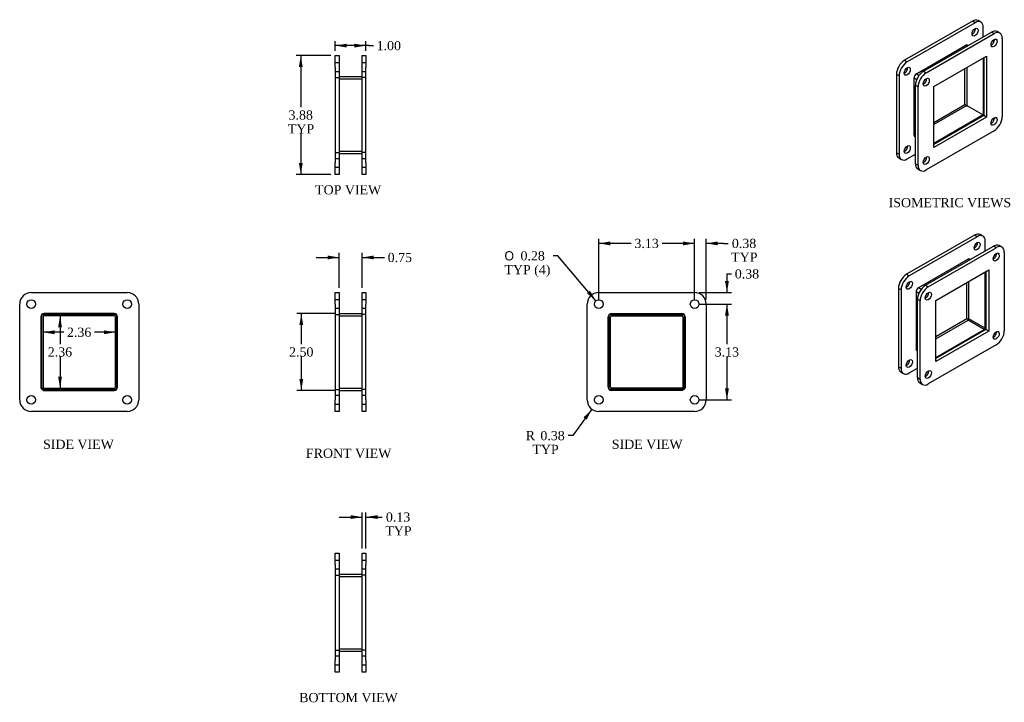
# Model space of a CAD drawing. Header units: inches. Extents: x 3 to 35.1, y 1.3 to 23.6.
import ezdxf
from ezdxf.enums import TextEntityAlignment as Align
from ezdxf.lldxf.tags import DXFTag

# ---------------------------------------------------------------- set-up
doc = ezdxf.new("R2010")
doc.units = ezdxf.units.IN
doc.header["$MEASUREMENT"] = 0
for name, color, linetype in [('COM50074', 7, 'CONTINUOUS'), ('COM71024', 7, 'CONTINUOUS'), ('DEFAULT', 7, 'CONTINUOUS')]:
    doc.layers.add(name, color=color, linetype=linetype)
doc.styles.add('SEACAD_SOLID_EDGE_ANSI1_SY', font='txt')
doc.styles.add('SEACAD_TIMES_NEW_ROMAN', font='times.ttf')
tags = doc.linetypes.add('HIDDEN2', pattern=[0.1875, 0.125, -0.0625]).pattern_tags.tags
tags[6:7] = [DXFTag(74, 4), DXFTag(75, 0), DXFTag(340, '0'), DXFTag(46, 0.0), DXFTag(50, 0.0), DXFTag(44, 0.0), DXFTag(45, 0.0)]
tags[4:5] = [DXFTag(74, 4), DXFTag(75, 0), DXFTag(340, '0'), DXFTag(46, 0.0), DXFTag(50, 0.0), DXFTag(44, 0.0), DXFTag(45, 0.0)]

# ---------------------------------------------------------------- blocks, each defined once
blk = doc.blocks.new('GDIMGGROUP')
at = {"layer": 'DEFAULT', "linetype": 'Continuous'}
for points in [[(13.064, 15.87), (13.064, 15.745), (13.439, 15.807)], [(14.564, 15.87), (14.189, 15.807), (14.564, 15.745)]]:
    blk.add_hatch(color=136, dxfattribs=at).paths.add_polyline_path(points)
at = {"layer": 'DEFAULT', "color": 136, "linetype": 'Continuous'}
for p, q in [((12.689, 15.807), (13.439, 15.807)), ((13.439, 14.815), (13.439, 15.957)), ((14.189, 14.815), (14.189, 15.957)), ((14.189, 15.807), (14.766, 15.807)), ((14.766, 15.807), (14.916, 15.807))]:
    blk.add_line(p, q, dxfattribs=at)
at = {"layer": 'DEFAULT', "color": 136, "linetype": 'Continuous', "style": 'SEACAD_TIMES_NEW_ROMAN'}
blk.add_text('0.75', height=0.3, dxfattribs=at).set_placement((15.021, 15.957), align=Align.TOP_LEFT)
blk = doc.blocks.new('GDIMGGROUP1')
at = {"layer": 'DEFAULT', "linetype": 'Continuous'}
for points in [[(12.145, 13.602), (12.27, 13.602), (12.208, 13.977)], [(12.145, 11.852), (12.208, 11.477), (12.27, 11.852)]]:
    blk.add_hatch(color=136, dxfattribs=at).paths.add_polyline_path(points)
at = {"layer": 'DEFAULT', "color": 136, "linetype": 'Continuous'}
for p, q in [((13.289, 13.977), (12.058, 13.977)), ((12.208, 13.977), (12.208, 12.982)), ((12.208, 12.577), (12.208, 11.477)), ((13.289, 11.477), (12.058, 11.477))]:
    blk.add_line(p, q, dxfattribs=at)
at = {"layer": 'DEFAULT', "color": 136, "linetype": 'Continuous', "style": 'SEACAD_TIMES_NEW_ROMAN'}
blk.add_text('2.50', height=0.3, dxfattribs=at).set_placement((11.81, 12.877), align=Align.TOP_LEFT)
blk = doc.blocks.new('GDIMGGROUP2')
at = {"layer": 'DEFAULT', "linetype": 'Continuous'}
for points in [[(24.642, 16.327), (24.642, 16.202), (25.017, 16.265)], [(25.767, 16.327), (25.392, 16.265), (25.767, 16.202)]]:
    blk.add_hatch(color=136, dxfattribs=at).paths.add_polyline_path(points)
at = {"layer": 'DEFAULT', "color": 136, "linetype": 'Continuous'}
for p, q in [((25.017, 14.44), (25.017, 16.415)), ((25.392, 14.44), (25.392, 16.415)), ((25.017, 16.265), (24.267, 16.265)), ((25.953, 16.265), (25.392, 16.265)), ((25.953, 16.265), (26.103, 16.265))]:
    blk.add_line(p, q, dxfattribs=at)
at = {"layer": 'DEFAULT', "color": 136, "linetype": 'Continuous', "style": 'SEACAD_TIMES_NEW_ROMAN'}
for s, p in [('0.38', (26.229, 16.415)), ('TYP', (26.208, 15.965))]:
    blk.add_text(s, height=0.3, dxfattribs=at).set_placement(p, align=Align.TOP_LEFT)
blk = doc.blocks.new('GDIMGGROUP3')
at = {"layer": 'DEFAULT', "linetype": 'Continuous'}
for points in [[(22.267, 16.327), (21.892, 16.265), (22.267, 16.202)], [(24.642, 16.327), (24.642, 16.202), (25.017, 16.265)]]:
    blk.add_hatch(color=136, dxfattribs=at).paths.add_polyline_path(points)
at = {"layer": 'DEFAULT', "color": 136, "linetype": 'Continuous'}
for p, q in [((21.892, 14.44), (21.892, 16.415)), ((25.017, 14.44), (25.017, 16.415)), ((22.951, 16.265), (21.892, 16.265)), ((25.017, 16.265), (23.957, 16.265))]:
    blk.add_line(p, q, dxfattribs=at)
at = {"layer": 'DEFAULT', "color": 136, "linetype": 'Continuous', "style": 'SEACAD_TIMES_NEW_ROMAN'}
blk.add_text('3.13', height=0.3, dxfattribs=at).set_placement((23.056, 16.415), align=Align.TOP_LEFT)
blk = doc.blocks.new('GDIMGGROUP4')
at = {"layer": 'DEFAULT', "linetype": 'Continuous'}
for points in [[(26.131, 15.04), (26.006, 15.04), (26.069, 14.665)], [(26.131, 13.915), (26.069, 14.29), (26.006, 13.915)]]:
    blk.add_hatch(color=136, dxfattribs=at).paths.add_polyline_path(points)
at = {"layer": 'DEFAULT', "color": 136, "linetype": 'Continuous'}
for p, q in [((26.069, 15.273), (26.219, 15.273)), ((26.069, 15.273), (26.069, 14.665)), ((25.167, 14.665), (26.219, 14.665)), ((25.167, 14.29), (26.219, 14.29)), ((26.069, 14.29), (26.069, 13.54))]:
    blk.add_line(p, q, dxfattribs=at)
at = {"layer": 'DEFAULT', "color": 136, "linetype": 'Continuous', "style": 'SEACAD_TIMES_NEW_ROMAN'}
blk.add_text('0.38', height=0.3, dxfattribs=at).set_placement((26.324, 15.423), align=Align.TOP_LEFT)
blk = doc.blocks.new('GDIMGGROUP5')
at = {"layer": 'DEFAULT', "linetype": 'Continuous'}
for points in [[(26.131, 13.915), (26.069, 14.29), (26.006, 13.915)], [(26.131, 11.54), (26.006, 11.54), (26.069, 11.165)]]:
    blk.add_hatch(color=136, dxfattribs=at).paths.add_polyline_path(points)
at = {"layer": 'DEFAULT', "color": 136, "linetype": 'Continuous'}
for p, q in [((25.167, 14.29), (26.219, 14.29)), ((26.069, 14.29), (26.069, 12.983)), ((26.069, 12.578), (26.069, 11.165)), ((25.167, 11.165), (26.219, 11.165))]:
    blk.add_line(p, q, dxfattribs=at)
at = {"layer": 'DEFAULT', "color": 136, "linetype": 'Continuous', "style": 'SEACAD_TIMES_NEW_ROMAN'}
blk.add_text('3.13', height=0.3, dxfattribs=at).set_placement((25.671, 12.878), align=Align.TOP_LEFT)
blk = doc.blocks.new('GDIMGGROUP6')
at = {"layer": 'DEFAULT', "linetype": 'Continuous'}
for points in [[(13.689, 22.772), (13.314, 22.709), (13.689, 22.647)], [(13.939, 22.772), (13.939, 22.647), (14.314, 22.709)]]:
    blk.add_hatch(color=136, dxfattribs=at).paths.add_polyline_path(points)
at = {"layer": 'DEFAULT', "color": 136, "linetype": 'Continuous'}
for p, q in [((13.314, 22.535), (13.314, 22.859)), ((14.314, 22.535), (14.314, 22.859)), ((14.405, 22.709), (13.314, 22.709)), ((14.405, 22.709), (14.555, 22.709))]:
    blk.add_line(p, q, dxfattribs=at)
at = {"layer": 'DEFAULT', "color": 136, "linetype": 'Continuous', "style": 'SEACAD_TIMES_NEW_ROMAN'}
blk.add_text('1.00', height=0.3, dxfattribs=at).set_placement((14.66, 22.859), align=Align.TOP_LEFT)
blk = doc.blocks.new('GDIMGGROUP7')
at = {"layer": 'DEFAULT', "linetype": 'Continuous'}
for points in [[(12.128, 22.01), (12.253, 22.01), (12.191, 22.385)], [(12.128, 18.885), (12.191, 18.51), (12.253, 18.885)]]:
    blk.add_hatch(color=136, dxfattribs=at).paths.add_polyline_path(points)
at = {"layer": 'DEFAULT', "color": 136, "linetype": 'Continuous'}
for p, q in [((13.164, 22.385), (12.041, 22.385)), ((12.191, 22.385), (12.191, 20.703)), ((12.191, 19.848), (12.191, 18.51)), ((13.164, 18.51), (12.041, 18.51))]:
    blk.add_line(p, q, dxfattribs=at)
at = {"layer": 'DEFAULT', "color": 136, "linetype": 'Continuous', "style": 'SEACAD_TIMES_NEW_ROMAN'}
for s, p in [('3.88', (11.792, 20.598)), ('TYP', (11.771, 20.148))]:
    blk.add_text(s, height=0.3, dxfattribs=at).set_placement(p, align=Align.TOP_LEFT)
blk = doc.blocks.new('GDIMGGROUP8')
at = {"layer": 'DEFAULT', "linetype": 'Continuous'}
for points in [[(13.814, 7.411), (13.814, 7.286), (14.189, 7.349)], [(14.689, 7.411), (14.314, 7.349), (14.689, 7.286)]]:
    blk.add_hatch(color=136, dxfattribs=at).paths.add_polyline_path(points)
at = {"layer": 'DEFAULT', "color": 136, "linetype": 'Continuous'}
for p, q in [((14.189, 6.323), (14.189, 7.499)), ((14.314, 6.323), (14.314, 7.499)), ((13.439, 7.349), (14.189, 7.349)), ((14.314, 7.349), (14.687, 7.349)), ((14.687, 7.349), (14.837, 7.349))]:
    blk.add_line(p, q, dxfattribs=at)
at = {"layer": 'DEFAULT', "color": 136, "linetype": 'Continuous', "style": 'SEACAD_TIMES_NEW_ROMAN'}
for s, p in [('0.13', (14.963, 7.499)), ('TYP', (14.942, 7.049))]:
    blk.add_text(s, height=0.3, dxfattribs=at).set_placement(p, align=Align.TOP_LEFT)
blk = doc.blocks.new('GDIMGGROUP9')
at = {"layer": 'DEFAULT', "linetype": 'Continuous'}
for points in [[(4.171, 13.307), (4.171, 13.432), (3.796, 13.37)], [(5.777, 13.307), (6.152, 13.37), (5.777, 13.432)]]:
    blk.add_hatch(color=136, dxfattribs=at).paths.add_polyline_path(points)
at = {"layer": 'DEFAULT', "color": 136, "linetype": 'Continuous'}
for p, q in [((4.471, 13.37), (3.796, 13.37)), ((6.152, 13.37), (5.477, 13.37))]:
    blk.add_line(p, q, dxfattribs=at)
at = {"layer": 'DEFAULT', "color": 136, "linetype": 'Continuous', "style": 'SEACAD_TIMES_NEW_ROMAN'}
blk.add_text('2.36', height=0.3, dxfattribs=at).set_placement((4.576, 13.52), align=Align.TOP_LEFT)
blk = doc.blocks.new('GDIMGGROUP10')
at = {"layer": 'DEFAULT', "linetype": 'Continuous'}
for points in [[(4.413, 13.53), (4.35, 13.905), (4.288, 13.53)], [(4.413, 11.924), (4.288, 11.924), (4.35, 11.549)]]:
    blk.add_hatch(color=136, dxfattribs=at).paths.add_polyline_path(points)
at = {"layer": 'DEFAULT', "color": 136, "linetype": 'Continuous'}
for p, q in [((4.35, 13.905), (4.35, 12.982)), ((4.35, 12.577), (4.35, 11.549))]:
    blk.add_line(p, q, dxfattribs=at)
at = {"layer": 'DEFAULT', "color": 136, "linetype": 'Continuous', "style": 'SEACAD_TIMES_NEW_ROMAN'}
blk.add_text('2.36', height=0.3, dxfattribs=at).set_placement((3.952, 12.877), align=Align.TOP_LEFT)
blk = doc.blocks.new('GDIMGGROUP11')
at = {"layer": 'DEFAULT', "linetype": 'Continuous'}
blk.add_hatch(color=136, dxfattribs=at).paths.add_polyline_path([(21.5, 10.522), (21.671, 10.862), (21.399, 10.596)])
at = {"layer": 'DEFAULT', "color": 136, "linetype": 'Continuous'}
for p, q in [((21.671, 10.862), (21.045, 10.003)), ((21.045, 10.003), (20.895, 10.003))]:
    blk.add_line(p, q, dxfattribs=at)
at = {"layer": 'DEFAULT', "color": 136, "linetype": 'Continuous', "style": 'SEACAD_TIMES_NEW_ROMAN'}
for s, p in [('R', (19.515, 10.153)), ('0.38', (19.993, 10.153)), ('TYP', (19.733, 9.703))]:
    blk.add_text(s, height=0.3, dxfattribs=at).set_placement(p, align=Align.TOP_LEFT)
blk = doc.blocks.new('GDIMGGROUP12')
at = {"layer": 'DEFAULT', "linetype": 'Continuous'}
blk.add_hatch(color=136, dxfattribs=at).paths.add_polyline_path([(21.51, 14.642), (21.801, 14.397), (21.606, 14.723)])
at = {"layer": 'DEFAULT', "color": 136, "linetype": 'Continuous'}
for p, q in [((20.556, 15.861), (20.406, 15.861)), ((21.801, 14.397), (20.556, 15.861))]:
    blk.add_line(p, q, dxfattribs=at)
for s, style, p in [('O', 'SEACAD_SOLID_EDGE_ANSI1_SY', (18.823, 16.011)), ('0.28', 'SEACAD_TIMES_NEW_ROMAN', (19.345, 16.011)), ('TYP (4)', 'SEACAD_TIMES_NEW_ROMAN', (18.823, 15.561))]:
    blk.add_text(s, height=0.3, dxfattribs=dict(at, style=style)).set_placement(p, align=Align.TOP_LEFT)

msp = doc.modelspace()

# ---------------------------------------------------------------- linework, layer by layer
at = {"layer": 'COM50074', "color": 7, "linetype": 'Continuous'}
for p, q in [((32.237, 21.79), (33.852, 22.723)), ((33.852, 22.723), (33.896, 22.698)), ((33.928, 22.716), (33.906, 22.728)), ((34.408, 22.304), (34.408, 20.45)), ((33.878, 21.998), (33.878, 20.756)), ((13.439, 21.698), (14.189, 21.698)), ((32.161, 19.793), (32.161, 21.658)), ((32.161, 21.658), (32.248, 21.608)), ((32.237, 21.79), (32.325, 21.74)), ((32.461, 21.485), (32.491, 21.468)), ((32.538, 21.617), (32.567, 21.6)), ((33.877, 20.755), (32.802, 20.134)), ((33.877, 20.755), (34.407, 20.449)), ((33.878, 20.756), (34.408, 20.45)), ((34.407, 20.449), (32.802, 19.521)), ((34.407, 20.416), (34.407, 20.449)), ((34.436, 20.466), (34.408, 20.45)), ((32.161, 19.793), (32.205, 19.768)), ((32.183, 19.744), (32.205, 19.731)), ((13.439, 19.198), (14.189, 19.198)), ((33.919, 15.75), (32.304, 14.817)), ((33.963, 15.725), (33.919, 15.75)), ((33.995, 15.743), (33.973, 15.755)), ((34.475, 13.505), (34.475, 15.331)), ((32.392, 14.767), (32.304, 14.817)), ((33.945, 13.811), (33.945, 15.025)), ((32.316, 14.634), (32.228, 14.685)), ((32.228, 14.685), (32.228, 12.792)), ((32.558, 14.495), (32.529, 14.511)), ((32.635, 14.627), (32.605, 14.644)), ((3.796, 13.869), (3.796, 11.55)), ((6.116, 13.905), (3.832, 13.905)), ((6.152, 11.585), (6.152, 13.869)), ((13.439, 13.977), (14.189, 13.977)), ((22.277, 11.585), (22.277, 13.869)), ((22.313, 13.905), (24.597, 13.905)), ((24.633, 13.869), (24.633, 11.55)), ((34.475, 13.505), (33.945, 13.811)), ((32.869, 13.161), (33.919, 13.767)), ((34.45, 13.461), (33.919, 13.767)), ((32.869, 12.549), (34.45, 13.461)), ((32.272, 12.766), (32.228, 12.792)), ((3.756, 11.55), (3.796, 11.55)), ((3.797, 11.549), (6.116, 11.549)), ((3.797, 11.509), (3.797, 11.549)), ((24.632, 11.549), (22.313, 11.549)), ((24.632, 11.509), (24.632, 11.549)), ((24.673, 11.55), (24.633, 11.55)), ((13.439, 11.477), (14.189, 11.477)), ((13.439, 5.485), (14.189, 5.485)), ((13.439, 3.058), (14.189, 3.058)), ((13.439, 3.057), (14.189, 3.057)), ((13.439, 2.985), (14.189, 2.985))]:
    msp.add_line(p, q, dxfattribs=at)
at = {"layer": 'COM50074', "color": 7, "linetype": 'HIDDEN2'}
for p, q in [((13.439, 21.626), (14.189, 21.626)), ((13.439, 21.625), (14.189, 21.625)), ((13.439, 19.27), (14.189, 19.27)), ((3.724, 13.869), (3.724, 11.55)), ((6.116, 13.977), (3.832, 13.977)), ((6.224, 11.585), (6.224, 13.869)), ((13.439, 13.905), (14.189, 13.905)), ((22.205, 11.585), (22.205, 13.869)), ((22.313, 13.977), (24.597, 13.977)), ((24.705, 13.869), (24.705, 11.55)), ((3.724, 11.55), (3.756, 11.55)), ((13.439, 11.55), (14.189, 11.55)), ((13.439, 11.549), (14.189, 11.549)), ((24.705, 11.55), (24.673, 11.55)), ((3.797, 11.477), (3.797, 11.509)), ((3.797, 11.477), (6.116, 11.477)), ((24.632, 11.477), (22.313, 11.477)), ((24.632, 11.477), (24.632, 11.509)), ((13.439, 5.413), (14.189, 5.413))]:
    msp.add_line(p, q, dxfattribs=at)
for centre, start, end in [((3.832, 13.869), 90, 180), ((6.116, 13.869), 45.4765, 90), ((6.116, 13.869), 0, 44.5235), ((22.313, 13.869), 135.4765, 180), ((22.313, 13.869), 90, 134.5235), ((24.597, 13.869), 0, 90), ((6.116, 11.585), 270, 0), ((22.313, 11.585), 180, 270)]:
    msp.add_arc(centre, 0.108, start, end, dxfattribs=at)
at = {"layer": 'COM50074', "color": 7, "linetype": 'Continuous'}
for centre, radius, start, end in [((3.832, 13.869), 0.036, 90, 180), ((6.116, 13.869), 0.036, 0, 90), ((6.116, 13.869), 0.108, 44.5235, 45.4765), ((22.313, 13.869), 0.108, 134.5235, 135.4765), ((22.313, 13.869), 0.036, 90, 180), ((24.597, 13.869), 0.036, 0, 90), ((6.116, 11.585), 0.036, 270, 0), ((22.313, 11.585), 0.036, 180, 270)]:
    msp.add_arc(centre, radius, start, end, dxfattribs=at)
for centre, major_axis, start_param, end_param in [((33.852, 22.635), (-0.054, -0.0935), 3.141593, 3.926991), ((32.237, 21.702), (-0.054, -0.0935), 3.926991, 5.497787), ((32.237, 19.837), (0.054, 0.0935), 2.356194, 3.141593), ((33.919, 15.662), (-0.054, -0.0935), 3.141593, 3.926991), ((32.304, 14.729), (0.054, 0.0935), 0.785398, 2.356194), ((33.919, 13.797), (-0.018, -0.0312), 0.785398, 2.356194), ((34.45, 13.491), (-0.018, -0.0312), 0.785398, 2.356194)]:
    msp.add_ellipse(centre, major_axis=major_axis, ratio=0.57735, start_param=start_param, end_param=end_param, dxfattribs=at)
at = {"layer": 'COM71024', "color": 7, "linetype": 'Continuous'}
for p, q in [((34.061, 23.507), (31.851, 22.231)), ((34.149, 23.456), (31.94, 22.18)), ((34.149, 23.456), (34.061, 23.507)), ((34.337, 23.475), (34.248, 23.526)), ((32.47, 21.874), (34.68, 23.15)), ((32.558, 21.823), (34.768, 23.099)), ((34.415, 22.997), (34.415, 23.303)), ((34.768, 23.099), (34.68, 23.15)), ((34.956, 23.117), (34.867, 23.168)), ((35.033, 22.946), (35.033, 20.394)), ((33.906, 22.729), (33.906, 22.728)), ((33.906, 22.728), (33.906, 22.729)), ((13.314, 22.385), (13.439, 22.385)), ((13.314, 22.01), (13.314, 22.385)), ((13.439, 22.385), (13.439, 22.01)), ((14.189, 22.01), (14.189, 22.385)), ((14.189, 22.385), (14.314, 22.385)), ((14.314, 22.385), (14.314, 22.01)), ((31.851, 22.231), (31.94, 22.18)), ((32.802, 21.376), (34.525, 22.371)), ((34.436, 22.32), (34.436, 20.433)), ((34.525, 22.371), (34.525, 20.382)), ((13.314, 22.01), (13.314, 18.885)), ((13.439, 22.01), (13.439, 18.885)), ((14.189, 18.885), (14.189, 22.01)), ((14.314, 18.885), (14.314, 22.01)), ((32.47, 21.874), (32.558, 21.823)), ((33.818, 20.79), (33.818, 21.963)), ((31.586, 21.772), (31.586, 19.221)), ((31.674, 21.721), (31.586, 21.772)), ((31.674, 21.721), (31.674, 19.17)), ((32.184, 21.734), (32.183, 21.734)), ((32.183, 21.734), (32.183, 21.733)), ((32.205, 18.863), (32.205, 21.415)), ((32.293, 21.364), (32.205, 21.415)), ((32.293, 18.812), (32.293, 21.364)), ((32.802, 19.387), (32.802, 21.376)), ((32.802, 20.203), (33.818, 20.79)), ((33.818, 20.79), (33.906, 20.739)), ((33.905, 20.738), (33.906, 20.739)), ((33.906, 20.739), (33.906, 20.74)), ((34.436, 20.433), (32.802, 19.489)), ((34.525, 20.382), (32.802, 19.387)), ((34.525, 20.382), (34.436, 20.433)), ((34.768, 19.935), (32.558, 18.659)), ((32.183, 19.744), (32.183, 19.744)), ((32.183, 19.744), (32.183, 19.744)), ((31.586, 19.221), (31.674, 19.17)), ((31.664, 19.049), (31.752, 18.998)), ((31.94, 19.016), (32.205, 19.17)), ((13.314, 18.51), (13.314, 18.885)), ((13.439, 18.885), (13.439, 18.51)), ((14.189, 18.51), (14.189, 18.885)), ((14.314, 18.885), (14.314, 18.51)), ((32.205, 18.863), (32.293, 18.812)), ((32.282, 18.692), (32.371, 18.641)), ((13.439, 18.51), (13.314, 18.51)), ((14.314, 18.51), (14.189, 18.51)), ((34.129, 16.534), (31.919, 15.259)), ((34.217, 16.483), (32.007, 15.208)), ((34.217, 16.483), (34.129, 16.534)), ((34.404, 16.502), (34.316, 16.553)), ((32.538, 14.901), (34.747, 16.177)), ((32.626, 14.85), (34.836, 16.126)), ((34.482, 16.024), (34.482, 16.33)), ((34.836, 16.126), (34.747, 16.177)), ((35.023, 16.145), (34.935, 16.196)), ((33.974, 15.756), (33.973, 15.755)), ((33.974, 15.755), (33.974, 15.756)), ((35.101, 15.973), (35.101, 13.422)), ((32.869, 14.404), (34.592, 15.399)), ((34.592, 15.399), (34.592, 13.409)), ((31.919, 15.259), (32.007, 15.208)), ((34.504, 15.348), (34.504, 13.46)), ((31.654, 14.799), (31.654, 12.248)), ((31.742, 14.748), (31.654, 14.799)), ((32.251, 14.761), (32.25, 14.761)), ((32.25, 14.761), (32.25, 14.761)), ((32.538, 14.901), (32.626, 14.85)), ((33.885, 13.817), (33.885, 14.99)), ((3.412, 14.665), (6.537, 14.665)), ((13.314, 14.29), (13.314, 14.665)), ((13.314, 14.665), (13.439, 14.665)), ((13.439, 14.665), (13.439, 14.29)), ((14.189, 14.29), (14.189, 14.665)), ((14.189, 14.665), (14.314, 14.665)), ((14.314, 14.665), (14.314, 14.29)), ((21.892, 14.665), (25.017, 14.665)), ((31.742, 14.748), (31.742, 12.197)), ((32.272, 11.891), (32.272, 14.442)), ((32.361, 14.391), (32.272, 14.442)), ((3.037, 11.165), (3.037, 14.29)), ((6.912, 14.29), (6.912, 11.165)), ((13.314, 14.29), (13.314, 11.165)), ((13.439, 14.29), (13.439, 11.165)), ((14.189, 11.165), (14.189, 14.29)), ((14.314, 11.165), (14.314, 14.29)), ((21.517, 11.165), (21.517, 14.29)), ((25.392, 14.29), (25.392, 11.165)), ((32.361, 11.84), (32.361, 14.391)), ((32.869, 12.414), (32.869, 14.404)), ((3.756, 11.509), (3.756, 13.946)), ((3.756, 13.946), (6.193, 13.946)), ((6.193, 13.946), (6.193, 11.509)), ((22.236, 11.509), (22.236, 13.946)), ((22.236, 13.946), (24.673, 13.946)), ((24.673, 13.946), (24.673, 11.509)), ((32.869, 13.231), (33.885, 13.817)), ((33.885, 13.817), (33.938, 13.787)), ((34.504, 13.46), (32.869, 12.516)), ((34.592, 13.409), (32.869, 12.414)), ((34.592, 13.409), (34.504, 13.46)), ((34.836, 12.962), (32.626, 11.687)), ((32.25, 12.779), (32.25, 12.771)), ((32.25, 12.771), (32.257, 12.775)), ((31.654, 12.248), (31.742, 12.197)), ((32.007, 12.044), (32.272, 12.197)), ((31.731, 12.076), (31.82, 12.025)), ((32.272, 11.891), (32.361, 11.84)), ((32.35, 11.719), (32.438, 11.668)), ((6.193, 11.509), (3.756, 11.509)), ((24.673, 11.509), (22.236, 11.509)), ((13.314, 10.79), (13.314, 11.165)), ((13.439, 11.165), (13.439, 10.79)), ((14.189, 10.79), (14.189, 11.165)), ((14.314, 11.165), (14.314, 10.79)), ((6.537, 10.79), (3.412, 10.79)), ((13.439, 10.79), (13.314, 10.79)), ((14.314, 10.79), (14.189, 10.79)), ((25.017, 10.79), (21.892, 10.79)), ((13.314, 5.798), (13.314, 6.173)), ((13.314, 6.173), (13.439, 6.173)), ((13.439, 6.173), (13.439, 5.798)), ((14.189, 5.798), (14.189, 6.173)), ((14.189, 6.173), (14.314, 6.173)), ((14.314, 6.173), (14.314, 5.798)), ((13.314, 5.798), (13.314, 2.673)), ((13.439, 5.798), (13.439, 2.673)), ((14.189, 2.673), (14.189, 5.798)), ((14.314, 2.673), (14.314, 5.798)), ((13.314, 2.298), (13.314, 2.673)), ((13.439, 2.673), (13.439, 2.298)), ((14.189, 2.298), (14.189, 2.673)), ((14.314, 2.673), (14.314, 2.298)), ((13.439, 2.298), (13.314, 2.298)), ((14.314, 2.298), (14.189, 2.298))]:
    msp.add_line(p, q, dxfattribs=at)
at = {"layer": 'COM71024', "color": 7, "linetype": 'HIDDEN2'}
for p, q in [((13.439, 22.151), (13.314, 22.151)), ((14.314, 22.151), (14.189, 22.151)), ((13.314, 21.87), (13.439, 21.87)), ((14.189, 21.87), (14.314, 21.87)), ((13.314, 21.666), (13.439, 21.666)), ((14.314, 21.666), (14.189, 21.666)), ((13.314, 19.229), (13.439, 19.229)), ((13.439, 19.026), (13.314, 19.026)), ((14.314, 19.229), (14.189, 19.229)), ((14.314, 19.026), (14.189, 19.026)), ((13.314, 18.745), (13.439, 18.745)), ((14.189, 18.745), (14.314, 18.745)), ((13.439, 14.431), (13.314, 14.431)), ((14.314, 14.431), (14.189, 14.431)), ((13.314, 14.15), (13.439, 14.15)), ((14.189, 14.15), (14.314, 14.15)), ((13.314, 13.946), (13.439, 13.946)), ((14.314, 13.946), (14.189, 13.946)), ((13.314, 11.509), (13.439, 11.509)), ((13.439, 11.306), (13.314, 11.306)), ((14.314, 11.509), (14.189, 11.509)), ((14.314, 11.306), (14.189, 11.306)), ((13.314, 11.025), (13.439, 11.025)), ((14.189, 11.025), (14.314, 11.025)), ((13.439, 5.938), (13.314, 5.938)), ((14.314, 5.938), (14.189, 5.938)), ((13.314, 5.657), (13.439, 5.657)), ((13.314, 5.454), (13.439, 5.454)), ((14.189, 5.657), (14.314, 5.657)), ((14.314, 5.454), (14.189, 5.454)), ((13.314, 3.017), (13.439, 3.017)), ((14.314, 3.017), (14.189, 3.017)), ((13.439, 2.813), (13.314, 2.813)), ((14.314, 2.813), (14.189, 2.813)), ((13.314, 2.532), (13.439, 2.532)), ((14.189, 2.532), (14.314, 2.532))]:
    msp.add_line(p, q, dxfattribs=at)
at = {"layer": 'COM71024', "color": 7, "linetype": 'Continuous'}
for centre in [(3.412, 14.29), (6.537, 14.29), (21.892, 14.29), (25.017, 14.29), (3.412, 11.165), (6.537, 11.165), (21.892, 11.165), (25.017, 11.165)]:
    msp.add_circle(centre, 0.141, dxfattribs=at)
for centre, start, end in [((3.412, 14.29), 90, 180), ((6.537, 14.29), 0, 90), ((21.892, 14.29), 90, 180), ((25.017, 14.29), 0, 90), ((3.412, 11.165), 180, 270), ((6.537, 11.165), 270, 0), ((21.892, 11.165), 180, 270), ((25.017, 11.165), 270, 0)]:
    msp.add_arc(centre, 0.375, start, end, dxfattribs=at)
for centre, major_axis, start_param, end_param in [((34.061, 23.201), (-0.188, -0.325), 3.141593, 3.926991), ((34.149, 23.15), (-0.188, -0.325), 2.356194, 3.926991), ((34.061, 23.201), (-0.07, -0.122), 0.680393, 2.4612), ((34.68, 22.844), (-0.187, -0.325), 3.141593, 3.926991), ((34.768, 22.793), (-0.187, -0.325), 2.356194, 3.926991), ((34.68, 22.844), (0.07, 0.122), 3.821986, 5.602792), ((31.851, 21.925), (-0.188, -0.325), 3.926991, 5.497787), ((31.94, 21.874), (0.188, 0.325), 0.785398, 2.356194), ((31.851, 21.925), (-0.07, -0.122), 0.680393, 2.4612), ((32.47, 21.568), (-0.187, -0.325), 3.926991, 5.497787), ((32.558, 21.517), (0.187, 0.325), 0.785398, 2.356194), ((32.47, 21.568), (0.07, 0.122), 3.821986, 5.602792), ((34.149, 20.598), (-0.07, -0.122), 4.707356, 4.717422), ((34.061, 20.649), (-0.07, -0.122), 1.565764, 1.575829), ((34.149, 20.598), (-0.07, -0.122), 1.565764, 1.575829), ((34.149, 20.598), (-0.188, -0.325), 1.568911, 1.572682), ((34.68, 20.292), (0.07, 0.122), 3.821986, 5.602792), ((34.768, 20.241), (-0.187, -0.325), 0.785398, 2.356194), ((31.851, 19.374), (-0.07, -0.122), 0.680393, 2.4612), ((31.851, 19.374), (0.188, 0.325), 2.356194, 3.141593), ((31.94, 19.323), (0.188, 0.325), 2.356194, 3.926991), ((32.47, 19.016), (0.07, 0.122), 3.821986, 5.602792), ((32.47, 19.016), (0.188, 0.325), 2.356194, 3.141593), ((32.558, 18.965), (0.188, 0.325), 2.356194, 3.926991), ((34.129, 16.228), (-0.188, -0.325), 3.141593, 3.926991), ((34.217, 16.177), (-0.188, -0.325), 2.356194, 3.926991), ((34.129, 16.228), (-0.07, -0.122), 0.680393, 2.4612), ((34.747, 15.871), (-0.188, -0.325), 3.141593, 3.926991), ((34.836, 15.82), (-0.188, -0.325), 2.356194, 3.926991), ((34.747, 15.871), (0.07, 0.122), 3.821986, 5.602792), ((31.919, 14.953), (-0.188, -0.325), 3.926991, 5.497787), ((32.007, 14.901), (0.187, 0.325), 0.785398, 2.356194), ((31.919, 14.953), (-0.07, -0.122), 0.680393, 2.4612), ((32.538, 14.595), (-0.188, -0.325), 3.926991, 5.497787), ((32.626, 14.544), (0.188, 0.325), 0.785398, 2.356194), ((32.538, 14.595), (0.07, 0.122), 3.821986, 5.602792), ((34.747, 13.32), (0.07, 0.122), 3.821986, 5.602792), ((34.836, 13.268), (-0.188, -0.325), 0.785398, 2.356194), ((31.919, 12.401), (0.188, 0.325), 2.356194, 3.141593), ((32.007, 12.35), (0.188, 0.325), 2.356194, 3.926991), ((31.919, 12.401), (-0.07, -0.122), 0.680393, 2.4612), ((32.538, 12.044), (0.187, 0.325), 2.356194, 3.141593), ((32.538, 12.044), (0.07, 0.122), 3.821986, 5.602792), ((32.626, 11.993), (0.188, 0.325), 2.356194, 3.926991)]:
    msp.add_ellipse(centre, major_axis=major_axis, ratio=0.57735, start_param=start_param, end_param=end_param, dxfattribs=at)
for centre, major_axis in [((34.149, 23.15), (-0.07, -0.122)), ((34.768, 22.793), (0.07, 0.122)), ((31.94, 21.874), (-0.07, -0.122)), ((32.558, 21.517), (0.07, 0.122)), ((34.768, 20.241), (0.07, 0.122)), ((31.94, 19.323), (-0.07, -0.122)), ((32.558, 18.965), (0.07, 0.122)), ((34.217, 16.177), (-0.07, -0.122)), ((34.836, 15.82), (0.07, 0.122)), ((32.007, 14.901), (-0.07, -0.122)), ((32.626, 14.544), (0.07, 0.122)), ((34.836, 13.268), (0.07, 0.122)), ((32.007, 12.35), (-0.07, -0.122)), ((32.626, 11.993), (0.07, 0.122))]:
    msp.add_ellipse(centre, major_axis=major_axis, ratio=0.57735, dxfattribs=at)

# ---------------------------------------------------------------- block references
at = {"layer": 'DEFAULT'}
for name in ['GDIMGGROUP6', 'GDIMGGROUP7', 'GDIMGGROUP3', 'GDIMGGROUP2', 'GDIMGGROUP', 'GDIMGGROUP12', 'GDIMGGROUP4', 'GDIMGGROUP5', 'GDIMGGROUP10', 'GDIMGGROUP1', 'GDIMGGROUP9', 'GDIMGGROUP11', 'GDIMGGROUP8']:
    msp.add_blockref(name, (0, 0), dxfattribs=at)

# ---------------------------------------------------------------- texts
at = {"layer": 'DEFAULT', "color": 136, "linetype": 'Continuous', "style": 'SEACAD_TIMES_NEW_ROMAN'}
for s, p in [('TOP VIEW', (12.658, 18.162)), ('ISOMETRIC VIEWS', (31.334, 17.744)), ('SIDE VIEW', (3.798, 9.871)), ('SIDE VIEW', (22.32, 9.871)), ('FRONT VIEW', (12.358, 9.578)), ('BOTTOM VIEW', (12.139, 1.618))]:
    msp.add_text(s, height=0.3, dxfattribs=at).set_placement(p, align=Align.TOP_LEFT)

doc.saveas('drawing.dxf')
